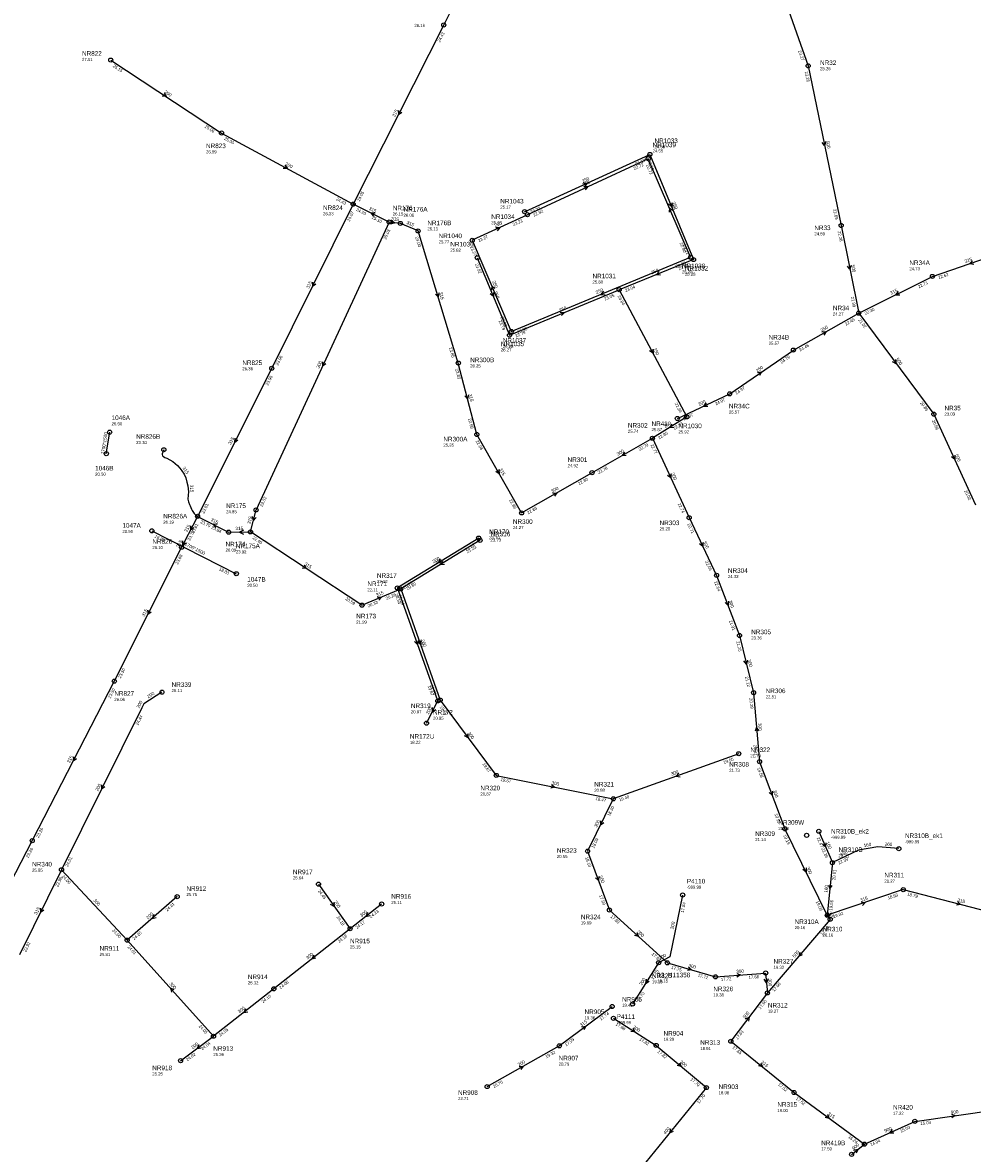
# Model space of a CAD drawing. Header units: metres. Extents: x 179992 to 198392, y 351761 to 369438.
# Tile 185 of 194: x 196620 to 196991, y 363455 to 363897. Entities that reach past the tile are written whole.
import ezdxf

# ---------------------------------------------------------------- set-up
doc = ezdxf.new("R2010")
doc.units = ezdxf.units.M

msp = doc.modelspace()

# ---------------------------------------------------------------- linework, layer by layer
at = {"layer": 'B-WE-RI-DRAINAGE-DRAIN_BETON_1500', "linetype": 'Continuous'}
for points in [[(196652.252, 363728.25), (196653.577, 363736.678)], [(196670.052, 363698.094), (196703.078, 363681.322)]]:
    msp.add_lwpolyline(points, dxfattribs=at)
at = {"layer": 'B-WE-RI-DRAINAGE-RIOOLPUT_INSPECTIEPUT'}
for centre in [(196653.58, 363736.68), (196652.25, 363728.25), (196670.05, 363698.09), (196703.08, 363681.32)]:
    msp.add_circle(centre, 0.8, dxfattribs=at)
at = {"layer": 'B-WE-RI-GWA-RIOOLLEIDING', "linetype": 'Continuous'}
for points in [[(196819.9, 363967.61), (196784.15, 363895.93)], [(196784.15, 363895.93), (196748.75, 363825.85)], [(196653.99, 363882.2), (196697.3, 363853.68)], [(196697.3, 363853.68), (196748.75, 363825.85)], [(196748.75, 363825.85), (196716.91, 363761.67)], [(196767.19, 363818.34), (196762.83, 363818.87)], [(196774.13, 363815.38), (196767.19, 363818.34)], [(196789.85, 363763.71), (196774.13, 363815.38)], [(196716.91, 363761.67), (196687.94, 363703.76)], [(196797.1, 363735.78), (196789.85, 363763.71)], [(196814.57, 363705.11), (196797.1, 363735.78)], [(196687.94, 363703.76), (196682.451, 363693.166)], [(196687.94, 363703.76), (196700.04, 363697.56)], [(196708.6, 363697.68), (196710.8, 363706.28)], [(196700.04, 363697.56), (196708.6, 363697.68)], [(196752.2, 363669.01), (196708.6, 363697.68)], [(196681.69, 363691.68), (196655.39, 363639.32)], [(196682.451, 363693.166), (196681.69, 363691.68)], [(196752.2, 363669.01), (196767.34, 363675.37)], [(196655.39, 363639.32), (196623.31, 363576.94)], [(196623.31, 363576.94), (196581.63, 363496.32)], [(196634.73, 363565.55), (196618.35, 363532.27)], [(196735.2, 363559.92), (196747.54, 363542.49)], [(196963.77, 363557.77), (196934.075, 363547.735)], [(196963.77, 363557.77), (197008.49, 363546.27)], [(196679.96, 363555.04), (196660.41, 363538)], [(196681.3, 363490.88), (196694.16, 363500.44)], [(196896.391, 363498.49), (196921.1, 363478.45)], [(196921.1, 363478.45), (196948.61, 363458.22)]]:
    msp.add_lwpolyline(points, dxfattribs=at)
at = {"layer": 'B-WE-RI-GWA-RIOOLLEIDING_BETON_300', "linetype": 'Continuous'}
for points in [[(196762.83, 363818.87), (196710.8, 363706.28)], [(196842.1, 363720.83), (196865.73, 363734.3)], [(196865.73, 363734.3), (196880.07, 363703.26)], [(196814.57, 363705.11), (196842.1, 363720.83)], [(196880.07, 363703.26), (196890.81, 363680.69)], [(196890.81, 363680.69), (196899.75, 363657.17)], [(196899.75, 363657.17), (196905.26, 363634.78)], [(196905.26, 363634.78), (196907.61, 363607.79)], [(196782.76, 363631.92), (196804.69, 363602.45)], [(196899.46, 363610.92), (196850.43, 363593.29)], [(196907.61, 363607.79), (196917.5, 363581.56)], [(196804.69, 363602.45), (196850.43, 363593.29)], [(196850.43, 363593.29), (196840.37, 363572.83)], [(196934.075, 363547.735), (196917.5, 363581.56)], [(196840.37, 363572.83), (196848.92, 363549.78)], [(196660.41, 363538), (196634.73, 363565.55)], [(196759.87, 363552.15), (196747.54, 363542.49)], [(196848.92, 363549.78), (196871.55, 363529.15)], [(196934.075, 363547.735), (196935.194, 363546.14)], [(196747.54, 363542.49), (196717.74, 363518.99)], [(196694.16, 363500.44), (196660.41, 363538)], [(196871.55, 363529.15), (196890.365, 363523.681)], [(196890.365, 363523.681), (196909.966, 363525.171)], [(196909.966, 363525.171), (196910.67, 363517.371)], [(196717.74, 363518.99), (196694.16, 363500.44)], [(196850.491, 363507.457), (196867.173, 363496.855)], [(196867.173, 363496.855), (196886.797, 363480.351)]]:
    msp.add_lwpolyline(points, dxfattribs=at)
at = {"layer": 'B-WE-RI-GWA-RIOOLLEIDING_BETON_400', "linetype": 'Continuous'}
msp.add_lwpolyline([(196886.797, 363480.351), (196858.078, 363444.938)], dxfattribs=at)
at = {"layer": 'B-WE-RI-GWA-RIOOLLEIDING_BETON_500', "linetype": 'Continuous'}
for points in [[(196906.07, 363938.4), (196926.61, 363879.95)], [(196926.61, 363879.95), (196939.48, 363817.53)], [(196939.48, 363817.53), (196946.38, 363783.22)], [(196946.38, 363783.22), (196975.72, 363743.73)], [(196975.72, 363743.73), (196992.05, 363708.33)], [(196935.194, 363546.14), (196910.67, 363517.371)], [(196910.67, 363517.371), (196896.391, 363498.49)]]:
    msp.add_lwpolyline(points, dxfattribs=at)
at = {"layer": 'B-WE-RI-GWA-RIOOLLEIDING_GVK_900', "linetype": 'Continuous'}
for points in [[(196968.3, 363467.15), (196999.93, 363471.64)], [(196948.61, 363458.22), (196968.3, 363467.15)], [(196943.56, 363454.25), (196948.61, 363458.22)]]:
    msp.add_lwpolyline(points, dxfattribs=at)
at = {"layer": 'B-WE-RI-GWA-RIOOLLEIDING_PVC_160', "linetype": 'Continuous'}
msp.add_lwpolyline([(196936.08, 363568.34), (196934.075, 363547.735)], dxfattribs=at)
at = {"layer": 'B-WE-RI-GWA-RIOOLLEIDING_PVC_200', "linetype": 'Continuous'}
for points in [[(196674, 363635), (196666.941, 363630.501), (196666.106, 363628.817)], [(196666.106, 363628.817), (196634.73, 363565.55)]]:
    msp.add_lwpolyline(points, dxfattribs=at)
at = {"layer": 'B-WE-RI-GWA-RIOOLLEIDING_PVC_250', "linetype": 'Continuous'}
for points in [[(196920.836, 363768.783), (196946.38, 363783.22)], [(196895.943, 363751.674), (196920.836, 363768.783)]]:
    msp.add_lwpolyline(points, dxfattribs=at)
at = {"layer": 'B-WE-RI-GWA-RIOOLLEIDING_PVC_315', "linetype": 'Continuous'}
for points in [[(196762.83, 363818.87), (196748.75, 363825.85)], [(196975.16, 363797.59), (197004.31, 363807.6)], [(196946.38, 363783.22), (196975.16, 363797.59)]]:
    msp.add_lwpolyline(points, dxfattribs=at)
at = {"layer": 'B-WE-RI-GWA-RIOOLPUT_INSPECTIEPUT'}
for centre in [(196784.15, 363895.93), (196653.99, 363882.2), (196926.61, 363879.95), (196697.3, 363853.68), (196748.75, 363825.85), (196762.83, 363818.87), (196767.19, 363818.34), (196774.13, 363815.38), (196939.48, 363817.53), (196975.16, 363797.59), (196946.38, 363783.22), (196920.84, 363768.78), (196716.91, 363761.67), (196789.85, 363763.71), (196895.94, 363751.67), (196975.72, 363743.73), (196797.1, 363735.78), (196842.1, 363720.83), (196687.94, 363703.76), (196710.8, 363706.28), (196814.57, 363705.11), (196880.07, 363703.26), (196700.04, 363697.56), (196708.6, 363697.68), (196681.69, 363691.68), (196890.81, 363680.69), (196767.34, 363675.37), (196752.2, 363669.01), (196899.75, 363657.17), (196655.39, 363639.32), (196674, 363635), (196905.26, 363634.78), (196899.46, 363610.92), (196907.61, 363607.79), (196804.69, 363602.45), (196850.43, 363593.29), (196917.5, 363581.56), (196623.31, 363576.94), (196840.37, 363572.83), (196634.73, 363565.55), (196735.2, 363559.92), (196963.77, 363557.77), (196679.96, 363555.04), (196759.87, 363552.15), (196848.92, 363549.78), (196934.08, 363547.73), (196935.19, 363546.14), (196747.54, 363542.49), (196660.41, 363538), (196871.55, 363529.15), (196890.36, 363523.68), (196909.97, 363525.17), (196717.74, 363518.99), (196910.67, 363517.37), (196850.49, 363507.46), (196694.16, 363500.44), (196867.17, 363496.85), (196896.39, 363498.49), (196681.3, 363490.88), (196886.8, 363480.35), (196921.1, 363478.45), (196968.3, 363467.15), (196948.61, 363458.22), (196943.56, 363454.25)]:
    msp.add_circle(centre, 0.8, dxfattribs=at)
at = {"layer": 'B-WE-RI-GWA_STROMINGSRICHTING'}
for points in [[(196674.84, 363869.33), (196675.64, 363867.94), (196674.05, 363868.13)], [(196766.46, 363862.5), (196766.45, 363860.89), (196767.74, 363861.85)], [(196933.46, 363850.3), (196933.04, 363848.74), (196932.05, 363850)], [(196722.1, 363841.08), (196723.02, 363839.77), (196721.42, 363839.82)], [(196757.4, 363822.37), (196755.79, 363822.36), (196756.76, 363821.08)], [(196763.56, 363819.57), (196765.01, 363818.6), (196763.37, 363818.02)], [(196943.35, 363801.93), (196942.93, 363800.38), (196941.94, 363801.64)], [(196990.86, 363803.74), (196989.73, 363802.59), (196991.33, 363802.38)], [(196732.82, 363795.37), (196732.83, 363793.76), (196734.11, 363794.73)], [(196782.26, 363791.13), (196781.99, 363789.55), (196780.88, 363790.71)], [(196961.74, 363791.69), (196960.77, 363790.41), (196962.38, 363790.4)], [(196932, 363775.92), (196933.61, 363776), (196932.71, 363774.67)], [(196736.77, 363764.18), (196736.82, 363762.58), (196738.07, 363763.58)], [(196960.77, 363765.06), (196961.05, 363763.47), (196959.61, 363764.2)], [(196906.79, 363760.01), (196908.39, 363760.23), (196907.61, 363758.82)], [(196793.81, 363751.32), (196793.48, 363749.74), (196792.42, 363750.96)], [(196702.43, 363734.32), (196702.42, 363732.71), (196703.71, 363733.68)], [(196854.81, 363728.9), (196853.92, 363727.57), (196855.52, 363727.65)], [(196983.94, 363727.64), (196983.89, 363726.03), (196982.63, 363727.04)], [(196805.75, 363722.05), (196805.84, 363720.45), (196804.5, 363721.34)], [(196872.95, 363720.39), (196872.9, 363718.78), (196871.64, 363719.79)], [(196826.73, 363712.88), (196828.34, 363712.97), (196827.44, 363711.63)], [(196709.33, 363703.68), (196709.7, 363701.98), (196710.84, 363703.3)], [(196685.22, 363700.07), (196685.2, 363698.46), (196686.5, 363699.41)], [(196695.6, 363700.64), (196693.99, 363700.66), (196694.94, 363699.36)], [(196705.87, 363698.42), (196704.32, 363697.62), (196705.89, 363696.86)], [(196682.09, 363694.17), (196682.07, 363692.42), (196683.48, 363693.46)], [(196885.47, 363693.58), (196885.44, 363691.97), (196884.17, 363692.97)], [(196729.59, 363684.74), (196730.4, 363683.34), (196728.8, 363683.53)], [(196758.16, 363672.3), (196759.77, 363672.19), (196758.72, 363670.97)], [(196895.44, 363670.53), (196895.28, 363668.93), (196894.1, 363670.02)], [(196668.54, 363667.11), (196668.54, 363665.5), (196669.83, 363666.46)], [(196902.86, 363647.55), (196902.51, 363645.97), (196901.46, 363647.2)], [(196907.28, 363619.91), (196906.43, 363621.29), (196905.84, 363619.79)], [(196793.44, 363618.77), (196793.73, 363617.18), (196792.29, 363617.91)], [(196639.37, 363609.74), (196639.35, 363608.13), (196640.65, 363609.08)], [(196876.06, 363603.27), (196874.95, 363602.1), (196876.54, 363601.91)], [(196650.41, 363598.79), (196650.42, 363597.18), (196651.7, 363598.15)], [(196826.29, 363598.86), (196827.56, 363597.87), (196826.01, 363597.45)], [(196912.72, 363596.28), (196912.55, 363594.67), (196911.37, 363595.77)], [(196845.39, 363584.67), (196845.4, 363583.06), (196846.68, 363584.03)], [(196844.82, 363562.91), (196844.65, 363561.31), (196843.47, 363562.4)], [(196925.8, 363566.26), (196925.79, 363564.65), (196924.51, 363565.62)], [(196934.5, 363559.54), (196935.08, 363558.04), (196935.93, 363559.4)], [(196984.91, 363553.08), (196986.13, 363552.02), (196984.56, 363551.68)], [(196626.53, 363550.52), (196626.54, 363548.91), (196627.82, 363549.88)], [(196741.13, 363552.8), (196741.37, 363551.2), (196739.95, 363551.96)], [(196754.39, 363548.77), (196753.71, 363547.32), (196755.28, 363547.64)], [(196934.38, 363548.66), (196934.63, 363546.94), (196933.1, 363547.77)], [(196947.33, 363552.97), (196948.92, 363552.75), (196947.79, 363551.61)], [(196670.8, 363548.01), (196670.18, 363546.52), (196671.74, 363546.92)], [(196859.66, 363540.97), (196860.23, 363539.47), (196858.69, 363539.9)], [(196733.32, 363532.2), (196732.64, 363530.74), (196734.22, 363531.07)], [(196923.32, 363533.32), (196922.93, 363531.76), (196924.41, 363532.38)], [(196879.78, 363527.51), (196880.96, 363526.42), (196879.37, 363526.13)], [(196898.68, 363525.03), (196900.17, 363524.43), (196898.78, 363523.6)], [(196910.95, 363522.89), (196910.32, 363521.27), (196909.4, 363522.75)], [(196678.78, 363518.63), (196677.29, 363519.22), (196677.71, 363517.67)], [(196706.64, 363511.17), (196705.95, 363509.71), (196707.53, 363510.04)], [(196902.09, 363507.22), (196903.53, 363507.93), (196903.24, 363506.35)], [(196858, 363503.54), (196858.83, 363502.16), (196857.23, 363502.32)], [(196688.46, 363497.1), (196687.73, 363495.66), (196689.32, 363495.94)], [(196876.35, 363490.08), (196876.98, 363488.6), (196875.42, 363488.98)], [(196908.08, 363489.94), (196908.75, 363488.47), (196907.17, 363488.82)], [(196934.12, 363469.77), (196934.85, 363468.33), (196933.27, 363468.61)], [(196982.59, 363469.91), (196984.11, 363469.4), (196982.79, 363468.48)], [(196872.79, 363464.22), (196872.44, 363462.64), (196873.9, 363463.31)], [(196959.47, 363463.94), (196958.45, 363462.68), (196960.06, 363462.62)], [(196944.38, 363455.88), (196946.08, 363456.23), (196945.34, 363454.66)]]:
    msp.add_lwpolyline(points, dxfattribs=at)
at = {"layer": 'B-WE-RI-HWA-RIOOLLEIDING', "linetype": 'Continuous'}
for points in [[(196797.81, 363695.27), (196766.02, 363675.77)], [(196781.83, 363631.57), (196766.02, 363675.77)], [(196777.42, 363622.89), (196781.83, 363631.57)], [(196829.33, 363496.69), (196849.99, 363512.06)], [(196801.13, 363480.74), (196829.33, 363496.69)]]:
    msp.add_lwpolyline(points, dxfattribs=at)
at = {"layer": 'B-WE-RI-HWA-RIOOLLEIDING_PVC_160', "linetype": 'Continuous'}
for points in [[(196930.746, 363580.576), (196936.08, 363568.34)], [(196962.047, 363573.799), (196953.835, 363574.505), (196946.331, 363573.249), (196936.08, 363568.34)]]:
    msp.add_lwpolyline(points, dxfattribs=at)
at = {"layer": 'B-WE-RI-HWA-RIOOLLEIDING_PVC_200', "linetype": 'Continuous'}
for points in [[(196877.535, 363555.671), (196872.551, 363531.451), (196868.156, 363529.177)], [(196868.156, 363529.177), (196857.959, 363513.04)]]:
    msp.add_lwpolyline(points, dxfattribs=at)
at = {"layer": 'B-WE-RI-HWA-RIOOLPUT_INSPECTIEPUT'}
for centre in [(196797.81, 363695.27), (196766.02, 363675.77), (196781.83, 363631.57), (196777.42, 363622.89), (196877.54, 363555.67), (196868.16, 363529.18), (196857.96, 363513.04), (196849.99, 363512.06), (196829.33, 363496.69), (196801.13, 363480.74)]:
    msp.add_circle(centre, 0.8, dxfattribs=at)
at = {"layer": 'B-WE-RI-HWA_STROMINGSRICHTING'}
for points in [[(196782.77, 363686.89), (196781.91, 363685.52), (196783.52, 363685.66)], [(196774.12, 363655.27), (196773.92, 363653.67), (196772.76, 363654.78)], [(196779.64, 363628.97), (196779.62, 363627.23), (196781.03, 363628.27)], [(196933.5, 363576.07), (196933.41, 363574.46), (196932.18, 363575.49)], [(196863.22, 363522.71), (196863.06, 363521.11), (196864.44, 363521.94)], [(196838.07, 363504.09), (196839.66, 363504.38), (196838.93, 363502.94)], [(196813.62, 363488.63), (196815.23, 363488.71), (196814.33, 363487.38)]]:
    msp.add_lwpolyline(points, dxfattribs=at)
at = {"layer": 'B-WE-RI-PERSLEIDING-POMPPUT'}
msp.add_circle((196674.75, 363729.81), 0.8, dxfattribs=at)
at = {"layer": 'B-WE-RI-PERSLEIDING_PE_315', "linetype": 'Continuous'}
msp.add_lwpolyline([(196674.75, 363729.81), (196674.065, 363728.167), (196674.065, 363727.904), (196674.246, 363727.48), (196674.549, 363727.117), (196675.115, 363726.814), (196675.903, 363726.49), (196677.135, 363725.864), (196678.217, 363725.217), (196679.125, 363724.468), (196680.032, 363723.64), (196680.939, 363722.614), (196681.768, 363721.549), (196682.636, 363720.247), (196683.306, 363718.866), (196683.78, 363717.091), (196684.174, 363715.671), (196684.332, 363713.304), (196684.292, 363712.081), (196684.135, 363710.425), (196684.332, 363709.478), (196684.805, 363708.373), (196685.005, 363707.82), (196685.287, 363707.194), (196685.57, 363706.528), (196685.853, 363706.043), (196686.318, 363705.275), (196686.661, 363704.851), (196687.146, 363704.346), (196687.489, 363703.963), (196687.94, 363703.76)], dxfattribs=at)
at = {"layer": 'B-WE-RI-RIOOLLEIDING_PVC_200', "linetype": 'Continuous'}
msp.add_lwpolyline([(196875.47, 363742.05), (196895.943, 363751.674)], dxfattribs=at)
at = {"layer": 'B-WE-RI-RIOOLPUT_INSPECTIEPUT'}
for centre in [(196875.47, 363742.05), (196926, 363579), (196930.75, 363580.58), (196962.05, 363573.8), (196936.08, 363568.34)]:
    msp.add_circle(centre, 0.8, dxfattribs=at)
at = {"layer": 'B-WE-RI-SWA-RIOOLLEIDING_PVC_250', "linetype": 'Continuous'}
for points in [[(196864.071, 363843.649), (196816.846, 363821.745)], [(196880.642, 363805.086), (196864.071, 363843.649)], [(196816.846, 363821.745), (196795.294, 363811.74)], [(196795.294, 363811.74), (196810.568, 363776.04)], [(196810.568, 363776.04), (196880.642, 363805.086)]]:
    msp.add_lwpolyline(points, dxfattribs=at)
at = {"layer": 'B-WE-RI-SWA-RIOOLPUT_INSPECTIEPUT'}
for centre in [(196864.07, 363843.65), (196816.85, 363821.74), (196795.29, 363811.74), (196880.64, 363805.09), (196810.57, 363776.04)]:
    msp.add_circle(centre, 0.8, dxfattribs=at)
at = {"layer": 'B-WE-RI-SWA_STROMINGSRICHTING'}
for points in [[(196838.85, 363832.74), (196840.46, 363832.7), (196839.46, 363831.44)], [(196873.59, 363823.33), (196872.36, 363824.37), (196872.26, 363822.76)], [(196804.46, 363816.79), (196806.07, 363816.74), (196805.07, 363815.48)], [(196804.16, 363792.85), (196802.93, 363793.89), (196802.84, 363792.28)], [(196846.66, 363791.78), (196845.6, 363790.56), (196847.21, 363790.45)]]:
    msp.add_lwpolyline(points, dxfattribs=at)
at = {"layer": 'B-WE-RI-VWA-RIOOLLEIDING', "linetype": 'Continuous'}
for points in [[(196798.33, 363694.39), (196767.34, 363675.37)], [(196767.34, 363675.37), (196782.76, 363631.92)]]:
    msp.add_lwpolyline(points, dxfattribs=at)
at = {"layer": 'B-WE-RI-VWA-RIOOLLEIDING_PVC_250', "linetype": 'Continuous'}
for points in [[(196815.762, 363822.921), (196864.731, 363845.314)], [(196864.731, 363845.314), (196881.791, 363804.182)], [(196797.24, 363804.887), (196809.861, 363774.614)], [(196881.791, 363804.182), (196852.736, 363792.405)], [(196809.861, 363774.614), (196852.736, 363792.405)], [(196852.736, 363792.405), (196879.166, 363742.663)], [(196879.166, 363742.663), (196865.73, 363734.3)]]:
    msp.add_lwpolyline(points, dxfattribs=at)
at = {"layer": 'B-WE-RI-VWA-RIOOLPUT_INSPECTIEPUT'}
for centre in [(196864.73, 363845.31), (196815.76, 363822.92), (196797.24, 363804.89), (196881.79, 363804.18), (196852.74, 363792.41), (196809.86, 363774.61), (196879.17, 363742.66), (196865.73, 363734.3), (196798.33, 363694.39), (196782.76, 363631.92)]:
    msp.add_circle(centre, 0.8, dxfattribs=at)
at = {"layer": 'B-WE-RI-VWA_STROMINGSRICHTING'}
for points in [[(196838.64, 363834.17), (196840.25, 363834.12), (196839.24, 363832.86)], [(196873.37, 363826.35), (196873.26, 363824.75), (196872.04, 363825.8)], [(196868.33, 363799.5), (196867.26, 363798.29), (196868.87, 363798.17)], [(196803.66, 363791.36), (196803.55, 363789.75), (196802.33, 363790.8)], [(196829.69, 363783.62), (196831.3, 363783.51), (196830.24, 363782.29)], [(196865.91, 363769.14), (196865.95, 363767.53), (196864.64, 363768.47)], [(196873.29, 363739.85), (196872.45, 363738.48), (196874.05, 363738.63)], [(196783.69, 363686.25), (196782.83, 363684.88), (196784.44, 363685.02)], [(196775.25, 363655.24), (196775.05, 363653.65), (196773.89, 363654.76)]]:
    msp.add_lwpolyline(points, dxfattribs=at)
at = {"layer": 'B-WE-RI_STROMINGSRICHTING'}
msp.add_lwpolyline([(196886.7, 363748.13), (196885.71, 363746.86), (196887.32, 363746.82)], dxfattribs=at)

# ---------------------------------------------------------------- texts
at = {"layer": 'B-WE-RI-DRAINAGE_AFM'}
for rotation, p in [(81.07, (196651.42, 363727.96)), (-26.92, (196682.74, 363692.54))]:
    msp.add_text('1700*1500', height=1.3, rotation=rotation, dxfattribs=at).set_placement(p)
at = {"layer": 'B-WE-RI-DRAINAGE_BOB'}
for p in [(196671.02, 363695.58), (196696.2, 363682.8)]:
    msp.add_text('18.83', height=1.2, rotation=-26.92, dxfattribs=at).set_placement(p)
at = {"layer": 'B-WE-RI-DRAINAGE_PUTDEKSELNIVEAU'}
for p in [(196654.33, 363739.38), (196647.9, 363719.67), (196658.54, 363697.26), (196707.35, 363676.2)]:
    msp.add_text('20.50', height=1.2, dxfattribs=at).set_placement(p)
at = {"layer": 'B-WE-RI-DRAINAGE_PUTNUMMER'}
for s, p in [('1046A', (196654.33, 363741.42)), ('1046B', (196647.9, 363721.71)), ('1047A', (196658.54, 363699.3)), ('1047B', (196707.35, 363678.24))]:
    msp.add_text(s, height=1.8, dxfattribs=at).set_placement(p)
at = {"layer": 'B-WE-RI-GWA_AFM'}
for s, rotation, p in [('200', -33.37, (196674.77, 363869.43)), ('315', 63.2, (196765.05, 363859.82)), ('500', -78.35, (196933.5, 363850.44)), ('200', -28.41, (196722.03, 363841.19)), ('315', -26.37, (196754.75, 363823.76)), ('315', -6.93, (196763.56, 363819.56)), ('315', -23.1, (196769.52, 363818.22)), ('500', -78.63, (196943.39, 363802.06)), ('315', 18.95, (196988.01, 363802.83)), ('315', 63.61, (196731.44, 363792.69)), ('315', 26.53, (196959.03, 363790.42)), ('315', -73.08, (196782.28, 363791.26)), ('250', 29.47, (196931.87, 363775.9)), ('500', -53.39, (196960.74, 363765.18)), ('300', 65.2, (196735.45, 363761.48)), ('250', 34.5, (196906.67, 363759.99)), ('315', -75.45, (196793.83, 363751.45)), ('315', 63.42, (196701.02, 363731.66)), ('300', 29.68, (196852.18, 363727.46)), ('500', -65.24, (196983.94, 363727.76)), ('315', -60.33, (196805.74, 363722.17)), ('300', -65.2, (196872.96, 363720.51)), ('300', 29.73, (196826.58, 363712.86)), ('315', 75.65, (196708.56, 363700.66)), ('315', 62.61, (196683.79, 363697.45)), ('315', -27.13, (196692.95, 363702.07)), ('315', 0.8, (196702.74, 363698.37)), ('315', 62.88, (196680.67, 363691.42)), ('300', -64.55, (196885.47, 363693.71)), ('315', -33.33, (196729.54, 363684.84)), ('315', 22.79, (196758.03, 363672.31)), ('300', -69.19, (196895.46, 363670.68)), ('315', 63.33, (196667.15, 363664.44)), ('300', -76.17, (196902.88, 363647.66)), ('200', 32.51, (196668.74, 363632.56)), ('200', 63.63, (196665.14, 363628.6)), ('300', -53.35, (196793.41, 363618.9)), ('300', -85.02, (196907.07, 363622.91)), ('315', 62.78, (196637.93, 363607.11)), ('300', 19.78, (196873.2, 363602.3)), ('200', 63.62, (196649.04, 363596.13)), ('300', -11.32, (196826.18, 363598.95)), ('300', -69.34, (196912.75, 363596.43)), ('300', 63.82, (196844.02, 363582)), ('300', -63.89, (196925.79, 363566.41)), ('300', -69.65, (196844.83, 363563.05)), ('160', 84.44, (196934.15, 363556.54)), ('300', -47.01, (196647.07, 363553.47)), ('200', -54.7, (196741.11, 363552.95)), ('315', 18.67, (196947.19, 363552.99)), ('315', -14.42, (196984.8, 363553.16)), ('315', 63.79, (196625.16, 363547.84)), ('200', 41.08, (196668.5, 363546.09)), ('300', 38.08, (196751.99, 363546.96)), ('300', -54.95, (196934.39, 363548.67)), ('300', -42.35, (196859.6, 363541.11)), ('300', 38.26, (196730.94, 363530.39)), ('500', 49.55, (196921.33, 363531.07)), ('300', -16.21, (196879.67, 363527.59)), ('300', 4.35, (196898.55, 363525.09)), ('300', -84.84, (196910.95, 363522.91)), ('300', -48.06, (196676.81, 363520.9)), ('300', 38.19, (196704.25, 363509.36)), ('500', 52.9, (196901.97, 363507.16)), ('300', -32.44, (196857.93, 363503.66)), ('200', 36.63, (196686.02, 363495.34)), ('300', -40.06, (196876.3, 363490.19)), ('315', -39.04, (196908.02, 363490.04)), ('315', -36.33, (196934.07, 363469.91)), ('900', 8.08, (196982.45, 363469.96)), ('400', 50.96, (196870.85, 363461.93)), ('900', 24.4, (196956.71, 363462.74)), ('900', 38.17, (196944.38, 363455.89))]:
    msp.add_text(s, height=1.3, rotation=rotation, dxfattribs=at).set_placement(p)
at = {"layer": 'B-WE-RI-GWA_BOB'}
for s, rotation, p in [('24.43', 63.2, (196782.69, 363889.05)), ('23.27', -70.64, (196922.66, 363885.77)), ('25.15', -33.37, (196654.67, 363879.6)), ('23.26', -78.35, (196925.25, 363877.63)), ('25.06', -33.37, (196690.63, 363855.92)), ('25.06', -28.41, (196698.2, 363851.15)), ('24.43', -28.41, (196741.91, 363827.5)), ('24.05', 63.2, (196751.26, 363826.82)), ('24.07', 63.61, (196747.34, 363818.96)), ('24.20', -26.37, (196749.74, 363823.35)), ('22.89', -78.35, (196936.34, 363823.83)), ('25.10', -26.37, (196755.94, 363820.28)), ('25.03', 65.2, (196761.61, 363811.94)), ('22.28', -78.63, (196938.11, 363815.21)), ('24.00', -73.08, (196772.99, 363812.94)), ('22.62', 18.95, (196977.64, 363796.54)), ('22.71', 26.53, (196969.88, 363792.94)), ('21.99', -78.63, (196943.27, 363789.53)), ('22.30', 26.53, (196948.97, 363782.5)), ('22.46', 29.47, (196941.35, 363778.31)), ('21.02', -53.39, (196946.13, 363780.54)), ('23.85', -73.08, (196786.15, 363769.69)), ('24.46', 29.47, (196923.46, 363768.2)), ('23.96', 63.61, (196719.41, 363762.66)), ('24.79', 34.5, (196916.25, 363763.45)), ('23.83', -75.45, (196788.61, 363761.32)), ('23.96', 63.42, (196715.48, 363754.78)), ('24.97', 34.5, (196898.61, 363751.32)), ('20.89', -53.39, (196970.22, 363748.11)), ('22.98', -75.45, (196793.65, 363741.91)), ('20.66', -65.24, (196974.92, 363741.16)), ('22.98', -60.33, (196796.53, 363733.15)), ('22.79', 29.68, (196860.71, 363729.37)), ('22.77', -65.2, (196864.93, 363731.73)), ('22.78', 29.68, (196844.73, 363720.26)), ('22.80', 29.73, (196837.09, 363715.89)), ('20.02', -65.24, (196987.57, 363713.75)), ('23.81', 63.42, (196690.44, 363704.74)), ('23.62', 65.2, (196713.27, 363707.34)), ('22.89', -60.33, (196809.64, 363710.13)), ('22.74', -65.2, (196875.58, 363708.68)), ('22.86', 29.73, (196817.2, 363704.54)), ('23.81', 62.61, (196686.41, 363696.89)), ('23.79', -27.13, (196688.9, 363701.25)), ('23.84', -27.13, (196693.17, 363699.06)), ('22.71', -64.55, (196879.3, 363700.68)), ('23.70', 62.61, (196684.97, 363694.11)), ('22.40', -33.33, (196709.28, 363695.08)), ('23.68', 63.33, (196680.25, 363684.8)), ('22.05', -64.55, (196886.26, 363686.06)), ('22.64', -69.19, (196889.84, 363678.18)), ('20.26', 22.79, (196761.77, 363671.08)), ('20.59', -33.33, (196745.53, 363671.24)), ('20.33', 22.79, (196754.74, 363668.13)), ('21.91', -69.19, (196895.65, 363662.89)), ('21.25', -76.17, (196898.48, 363654.8)), ('23.50', 63.33, (196657.9, 363640.3)), ('21.12', -76.17, (196901.89, 363640.95)), ('23.50', 62.78, (196653.88, 363632.45)), ('20.29', -85.02, (196903.64, 363632.63)), ('19.70', -53.35, (196782.51, 363629.24)), ('24.44', 63.62, (196664.7, 363621.93)), ('20.31', -85.02, (196905.23, 363614.41)), ('19.67', -53.35, (196799.19, 363606.83)), ('19.60', 19.78, (196893.67, 363606.93)), ('19.58', -69.34, (196906.63, 363605.28)), ('19.67', -11.32, (196806.3, 363600.29)), ('18.47', -11.32, (196843.41, 363592.86)), ('19.40', 19.78, (196852.92, 363592.27)), ('18.30', 63.82, (196849.04, 363586.39)), ('19.52', -69.34, (196913.42, 363587.29)), ('23.26', 62.78, (196625.83, 363577.9)), ('18.09', 63.82, (196842.87, 363573.83)), ('19.19', -63.89, (196916.76, 363578.97)), ('23.26', 62.66, (196621.79, 363570.07)), ('24.01', 63.62, (196637.23, 363566.54)), ('18.10', -69.65, (196839.38, 363570.33)), ('23.96', 63.79, (196633.34, 363558.65)), ('24.00', -47.01, (196634.78, 363562.86)), ('20.91', 84.44, (196937.21, 363561.4)), ('24.45', -54.7, (196734.89, 363557.25)), ('17.99', -69.65, (196844.87, 363555.53)), ('19.06', -63.89, (196929.47, 363553.05)), ('19.56', 84.44, (196936.06, 363549.55)), ('18.93', 18.67, (196957.9, 363553.89)), ('18.79', -14.42, (196965.26, 363555.53)), ('24.41', 41.08, (196676.02, 363549.22)), ('24.23', 38.08, (196755.63, 363546.54)), ('19.02', 18.67, (196936.55, 363546.67)), ('24.18', -54.7, (196742.14, 363547)), ('24.17', 38.08, (196750.22, 363542.31)), ('17.99', -42.35, (196849.19, 363547.1)), ('24.00', -47.01, (196654.46, 363541.75)), ('24.20', 41.08, (196663.1, 363537.96)), ('24.18', 38.26, (196743.32, 363536.87)), ('17.68', 49.55, (196932.15, 363539.8)), ('23.92', 63.79, (196620.85, 363533.27)), ('24.01', -48.06, (196660.41, 363535.31)), ('17.82', -42.35, (196865.31, 363532.4)), ('17.75', -16.21, (196872.97, 363526.86)), ('24.08', 38.26, (196720.43, 363518.82)), ('17.72', -16.21, (196883.33, 363523.85)), ('17.72', 4.35, (196892.5, 363522.04)), ('17.68', 4.35, (196903.32, 363522.86)), ('17.60', 49.55, (196913.34, 363517.73)), ('24.10', 38.19, (196713.51, 363513.37)), ('17.60', 52.9, (196908, 363510.86)), ('24.05', -48.06, (196688.28, 363504.29)), ('17.88', -32.44, (196851.21, 363504.87)), ('24.05', 38.19, (196696.84, 363500.26)), ('17.61', 52.9, (196899.03, 363499)), ('24.04', 36.63, (196689.78, 363494.94)), ('17.82', -32.44, (196860.47, 363498.98)), ('17.65', -39.04, (196896.81, 363495.83)), ('24.02', 36.63, (196683.98, 363490.63)), ('17.82', -40.06, (196867.55, 363494.19)), ('17.70', -40.06, (196880.43, 363483.35)), ('17.52', -39.04, (196914.68, 363481.34)), ('17.70', 50.96, (196883.91, 363473.94)), ('17.52', -36.33, (196921.64, 363475.82)), ('15.03', 24.4, (196962.85, 363462.7)), ('15.03', 8.08, (196970.53, 363465.65)), ('16.24', -36.33, (196942.07, 363460.8)), ('14.94', 24.4, (196951.17, 363457.41))]:
    msp.add_text(s, height=1.2, rotation=rotation, dxfattribs=at).set_placement(p)
at = {"layer": 'B-WE-RI-GWA_PUTDEKSELNIVEAU'}
for s, p in [('26.16', (196772.67, 363895.17)), ('27.01', (196642.76, 363881.87)), ('25.26', (196931.25, 363878.25)), ('26.59', (196691.23, 363845.73)), ('26.33', (196736.96, 363821.51)), ('26.15', (196764.23, 363821.42)), ('26.06', (196768.43, 363820.94)), ('26.13', (196777.75, 363815.59)), ('24.59', (196929.01, 363813.67)), ('24.73', (196966.16, 363800)), ('24.27', (196936.27, 363782.31)), ('25.57', (196911.16, 363770.86)), ('26.36', (196705.43, 363760.91)), ('26.25', (196794.49, 363762.01)), ('25.57', (196895.61, 363743.95)), ('23.03', (196979.88, 363743.19)), ('25.35', (196784.01, 363731.04)), ('24.92', (196832.57, 363722.99)), ('24.85', (196699.09, 363704.98)), ('26.19', (196674.5, 363700.9)), ('24.27', (196811.18, 363698.78)), ('25.20', (196868.52, 363698.29)), ('26.10', (196670.25, 363690.99)), ('26.09', (196698.88, 363689.96)), ('23.92', (196702.88, 363689.25)), ('22.12', (196758.04, 363677.64)), ('24.32', (196895.23, 363679.63)), ('21.99', (196749.95, 363661.83)), ('23.36', (196904.34, 363655.63)), ('26.06', (196655.39, 363631.58)), ('26.11', (196677.78, 363635.02)), ('22.51', (196910, 363632.59)), ('21.79', (196904, 363609.54)), ('21.73', (196895.71, 363603.85)), ('20.88', (196842.98, 363596.04)), ('20.87', (196798.48, 363594.58)), ('21.14', (196905.88, 363576.74)), ('20.55', (196828.38, 363570.14)), ('25.85', (196623.25, 363564.79)), ('25.64', (196725.18, 363561.76)), ('21.27', (196956.4, 363560.53)), ('25.75', (196683.58, 363555.25)), ('25.11', (196763.65, 363552.17)), ('19.89', (196837.74, 363544.16)), ('20.16', (196921.32, 363542.32)), ('20.16', (196932.24, 363539.42)), ('25.15', (196747.54, 363534.75)), ('25.81', (196649.64, 363531.85)), ('19.33', (196913.05, 363526.81)), ('19.19', (196865.55, 363521.15)), ('25.32', (196707.58, 363520.73)), ('19.38', (196889.53, 363516.01)), ('19.27', (196910.84, 363509.63)), ('19.36', (196839.22, 363507.06)), ('19.29', (196870.06, 363498.65)), ('18.91', (196884.42, 363495.05)), ('25.36', (196694.08, 363492.7)), ('25.25', (196670.22, 363485.12)), ('18.98', (196891.59, 363477.75)), ('19.00', (196914.54, 363470.83)), ('17.32', (196959.78, 363469.72)), ('17.59', (196931.71, 363455.78))]:
    msp.add_text(s, height=1.2, dxfattribs=at).set_placement(p)
at = {"layer": 'B-WE-RI-GWA_PUTNUMMER'}
for s, p in [('NR822', (196642.76, 363883.91)), ('NR32', (196931.25, 363880.29)), ('NR823', (196691.23, 363847.77)), ('NR824', (196736.96, 363823.55)), ('NR176', (196764.23, 363823.46)), ('NR176A', (196768.43, 363822.98)), ('NR176B', (196777.75, 363817.63)), ('NR33', (196929.01, 363815.71)), ('NR34A', (196966.16, 363802.04)), ('NR34', (196936.27, 363784.35)), ('NR34B', (196911.16, 363772.9)), ('NR300B', (196794.49, 363764.05)), ('NR825', (196705.43, 363762.95)), ('NR34C', (196895.61, 363745.99)), ('NR35', (196979.88, 363745.23)), ('NR300A', (196784.01, 363733.08)), ('NR301', (196832.57, 363725.03)), ('NR175', (196699.09, 363707.02)), ('NR826A', (196674.5, 363702.94)), ('NR300', (196811.18, 363700.82)), ('NR303', (196868.52, 363700.33)), ('NR826', (196670.25, 363693.03)), ('NR174', (196698.88, 363692)), ('NR175A', (196702.88, 363691.29)), ('NR317', (196758.04, 363679.68)), ('NR304', (196895.23, 363681.67)), ('NR173', (196749.95, 363663.87)), ('NR305', (196904.34, 363657.67)), ('NR339', (196677.78, 363637.06)), ('NR827', (196655.39, 363633.62)), ('NR306', (196910, 363634.63)), ('NR322', (196904, 363611.58)), ('NR308', (196895.71, 363605.89)), ('NR320', (196798.48, 363596.62)), ('NR321', (196842.98, 363598.08)), ('NR309', (196905.88, 363578.78)), ('NR323', (196828.38, 363572.18)), ('NR340', (196623.25, 363566.83)), ('NR917', (196725.18, 363563.8)), ('NR311', (196956.4, 363562.57)), ('NR912', (196683.58, 363557.29)), ('NR916', (196763.65, 363554.21)), ('NR324', (196837.74, 363546.2)), ('NR310A', (196921.32, 363544.36)), ('NR310', (196932.24, 363541.46)), ('NR911', (196649.64, 363533.89)), ('NR915', (196747.54, 363536.79)), ('NR327', (196913.05, 363528.85)), ('NR914', (196707.58, 363522.77)), ('NR325', (196865.55, 363523.19)), ('NR326', (196889.53, 363518.05)), ('NR312', (196910.84, 363511.67)), ('NR905', (196839.22, 363509.1)), ('NR904', (196870.06, 363500.69)), ('NR913', (196694.08, 363494.74)), ('NR313', (196884.42, 363497.09)), ('NR918', (196670.22, 363487.16)), ('NR903', (196891.59, 363479.79)), ('NR315', (196914.54, 363472.87)), ('NR420', (196959.78, 363471.76)), ('NR419B', (196931.71, 363457.82))]:
    msp.add_text(s, height=1.8, dxfattribs=at).set_placement(p)
at = {"layer": 'B-WE-RI-HWA_AFM'}
for s, rotation, p in [('200', 31.52, (196780.19, 363685.38)), ('200', -70.32, (196774.13, 363655.39)), ('200', 63.07, (196778.23, 363626.17)), ('160', -66.45, (196933.5, 363576.22)), ('160', 9.5, (196948.42, 363574.39)), ('160', -4.91, (196956.46, 363575.06)), ('160', 25.59, (196939.46, 363570.8)), ('200', 78.37, (196873.97, 363542.19)), ('200', 27.36, (196868.61, 363530.29)), ('200', 57.71, (196861.57, 363520.2)), ('315', 36.65, (196837.94, 363504.06)), ('200', 29.49, (196813.49, 363488.62))]:
    msp.add_text(s, height=1.3, rotation=rotation, dxfattribs=at).set_placement(p)
at = {"layer": 'B-WE-RI-HWA_BOB'}
for s, rotation, p in [('21.22', 31.52, (196792.95, 363690.18)), ('20.72', 31.52, (196768.67, 363675.28)), ('20.53', -70.32, (196765, 363673.28)), ('19.67', -70.32, (196777.84, 363637.37)), ('22.47', -66.45, (196929.9, 363578.02)), ('22.39', -66.45, (196931.71, 363573.85)), ('22.39', 25.59, (196938.66, 363567.58)), ('17.84', 78.37, (196877.93, 363548.65)), ('17.75', 57.71, (196866.05, 363522.47)), ('17.70', 57.71, (196860.55, 363513.77)), ('17.74', 36.65, (196845.61, 363506.56)), ('17.99', 36.65, (196832.01, 363496.44)), ('19.32', 29.49, (196824.3, 363491.78)), ('20.76', 29.49, (196803.76, 363480.16))]:
    msp.add_text(s, height=1.2, rotation=rotation, dxfattribs=at).set_placement(p)
at = {"layer": 'B-WE-RI-HWA_PUTDEKSELNIVEAU'}
for s, p in [('23.70', (196801.92, 363694.8)), ('22.11', (196754.31, 363674.47)), ('20.95', (196779.95, 363624.21)), ('18.22', (196770.92, 363614.77)), ('-999.99', (196879.18, 363558.14)), ('19.15', (196867.65, 363521.46)), ('19.45', (196853.87, 363511.94)), ('-999.99', (196851.74, 363505.17)), ('20.79', (196829.08, 363488.96)), ('22.71', (196789.73, 363475.47))]:
    msp.add_text(s, height=1.2, dxfattribs=at).set_placement(p)
at = {"layer": 'B-WE-RI-HWA_PUTNUMMER'}
for s, p in [('NR170', (196801.92, 363696.84)), ('NR171', (196754.31, 363676.51)), ('NR172', (196779.95, 363626.25)), ('NR172U', (196770.92, 363616.81)), ('P4110', (196879.18, 363560.18)), ('13_H11358', (196867.65, 363523.5)), ('NR906', (196853.87, 363513.98)), ('P4111', (196851.74, 363507.21)), ('NR907', (196829.08, 363491)), ('NR908', (196789.73, 363477.51))]:
    msp.add_text(s, height=1.8, dxfattribs=at).set_placement(p)
at = {"layer": 'B-WE-RI-PERSLEIDING_AFM'}
for rotation, p in [(-56.31, (196681.99, 363722.65)), (-86.18, (196684.92, 363716.11))]:
    msp.add_text('315', height=1.3, rotation=rotation, dxfattribs=at).set_placement(p)
at = {"layer": 'B-WE-RI-PERSLEIDING_PUTDEKSELNIVEAU'}
msp.add_text('23.30', height=1.2, dxfattribs=at).set_placement((196663.93, 363732.05))
at = {"layer": 'B-WE-RI-PERSLEIDING_PUTNUMMER'}
msp.add_text('NR826B', height=1.8, dxfattribs=at).set_placement((196663.93, 363734.09))
at = {"layer": 'B-WE-RI-SWA_AFM'}
for rotation, p in [(24.88, (196838.7, 363832.74)), (-66.75, (196872.47, 363826.12)), (24.9, (196804.31, 363816.8)), (-66.84, (196803.05, 363795.62)), (22.51, (196843.87, 363790.69))]:
    msp.add_text('250', height=1.3, rotation=rotation, dxfattribs=at).set_placement(p)
at = {"layer": 'B-WE-RI-SWA_BOB'}
for s, rotation, p in [('22.72', 24.88, (196858.66, 363839.15)), ('22.72', -66.75, (196863.21, 363841.1)), ('22.82', 24.88, (196819.42, 363820.95)), ('23.22', 24.9, (196811.44, 363817.25)), ('23.27', -66.84, (196794.43, 363809.19)), ('23.27', 24.9, (196797.87, 363810.95)), ('22.80', -66.75, (196876.3, 363810.62)), ('23.39', 22.51, (196875.05, 363800.82)), ('23.32', -66.84, (196806.24, 363781.58)), ('23.32', 22.51, (196813.1, 363775.14))]:
    msp.add_text(s, height=1.2, rotation=rotation, dxfattribs=at).set_placement(p)
at = {"layer": 'B-WE-RI-SWA_PUTDEKSELNIVEAU'}
for s, p in [('24.55', (196865.79, 363846.09)), ('25.17', (196806.25, 363824.09)), ('25.77', (196782.17, 363810.52)), ('25.28', (196877.25, 363798.75)), ('26.22', (196807.23, 363769.65))]:
    msp.add_text(s, height=1.2, dxfattribs=at).set_placement(p)
at = {"layer": 'B-WE-RI-SWA_PUTNUMMER'}
for s, p in [('NR1039', (196865.79, 363848.13)), ('NR1043', (196806.25, 363826.13)), ('NR1040', (196782.17, 363812.56)), ('NR1038', (196877.25, 363800.79)), ('NR1037', (196807.23, 363771.69))]:
    msp.add_text(s, height=1.8, dxfattribs=at).set_placement(p)
at = {"layer": 'B-WE-RI-VWA_AFM'}
for s, rotation, p in [('250', 24.57, (196838.5, 363834.18)), ('250', -67.47, (196873.39, 363826.49)), ('250', 22.06, (196865.52, 363798.41)), ('250', -67.37, (196803.67, 363791.49)), ('250', 22.54, (196829.56, 363783.63)), ('250', -62.02, (196865.91, 363769.27)), ('250', 31.9, (196870.71, 363738.32)), ('200', 31.54, (196781.09, 363684.73)), ('200', -70.46, (196775.27, 363655.39))]:
    msp.add_text(s, height=1.3, rotation=rotation, dxfattribs=at).set_placement(p)
at = {"layer": 'B-WE-RI-VWA_BOB'}
for s, rotation, p in [('23.17', 24.57, (196859.3, 363840.85)), ('23.16', -67.47, (196863.83, 363842.78)), ('23.27', 24.57, (196818.33, 363822.12)), ('23.11', -67.47, (196877.52, 363809.77)), ('23.92', -67.37, (196796.35, 363802.35)), ('23.10', 22.06, (196876.17, 363799.96)), ('23.04', 22.06, (196855.27, 363791.49)), ('23.05', 22.54, (196847.15, 363788.14)), ('23.04', -62.02, (196852.08, 363789.79)), ('23.79', -67.37, (196805.58, 363780.2)), ('23.79', 22.54, (196812.4, 363773.72)), ('22.94', -62.02, (196874.39, 363747.82)), ('22.93', 31.9, (196874.34, 363737.54)), ('22.85', 31.9, (196868.38, 363733.83)), ('21.23', 31.54, (196793.48, 363689.3)), ('20.80', 31.54, (196769.99, 363674.88)), ('20.54', -70.46, (196766.31, 363672.88)), ('19.75', -70.46, (196778.79, 363637.73))]:
    msp.add_text(s, height=1.2, rotation=rotation, dxfattribs=at).set_placement(p)
at = {"layer": 'B-WE-RI-VWA_PUTDEKSELNIVEAU'}
for s, p in [('24.50', (196866.53, 363847.72)), ('25.14', (196802.74, 363818.03)), ('25.82', (196786.72, 363807.27)), ('25.28', (196878.4, 363797.85)), ('25.80', (196842.3, 363794.82)), ('26.27', (196806.47, 363768.28)), ('25.74', (196856.13, 363736.42)), ('25.92', (196875.89, 363736.21)), ('23.73', (196802.44, 363693.92)), ('20.97', (196771.32, 363626.73))]:
    msp.add_text(s, height=1.2, dxfattribs=at).set_placement(p)
at = {"layer": 'B-WE-RI-VWA_PUTNUMMER'}
for s, p in [('NR1033', (196866.53, 363849.76)), ('NR1034', (196802.74, 363820.07)), ('NR1036', (196786.72, 363809.31)), ('NR1032', (196878.4, 363799.89)), ('NR1031', (196842.3, 363796.86)), ('NR1035', (196806.47, 363770.32)), ('NR302', (196856.13, 363738.46)), ('NR1030', (196875.89, 363738.25)), ('NR316', (196802.44, 363695.96)), ('NR319', (196771.32, 363628.77))]:
    msp.add_text(s, height=1.8, dxfattribs=at).set_placement(p)
at = {"layer": 'B-WE-RI_AFM'}
msp.add_text('200', height=1.3, rotation=25.18, dxfattribs=at).set_placement((196883.97, 363746.92))
at = {"layer": 'B-WE-RI_BOB'}
for s, p in [('24.97', (196890.55, 363747.15)), ('24.87', (196878.05, 363741.27))]:
    msp.add_text(s, height=1.2, rotation=25.18, dxfattribs=at).set_placement(p)
at = {"layer": 'B-WE-RI_PUTDEKSELNIVEAU'}
for s, p in [('25.87', (196865.36, 363737.08)), ('21.06', (196914.96, 363581.12)), ('-999.99', (196935.55, 363577.64)), ('-999.99', (196964.45, 363575.92)), ('23.21', (196938.48, 363570.46))]:
    msp.add_text(s, height=1.2, dxfattribs=at).set_placement(p)
at = {"layer": 'B-WE-RI_PUTNUMMER'}
for s, p in [('NR41', (196865.36, 363739.12)), ('NR309W', (196914.96, 363583.16)), ('NR310B_ek2', (196935.55, 363579.68)), ('NR310B_ek1', (196964.45, 363577.96)), ('NR310B', (196938.48, 363572.5))]:
    msp.add_text(s, height=1.8, dxfattribs=at).set_placement(p)

doc.saveas('drawing.dxf')
